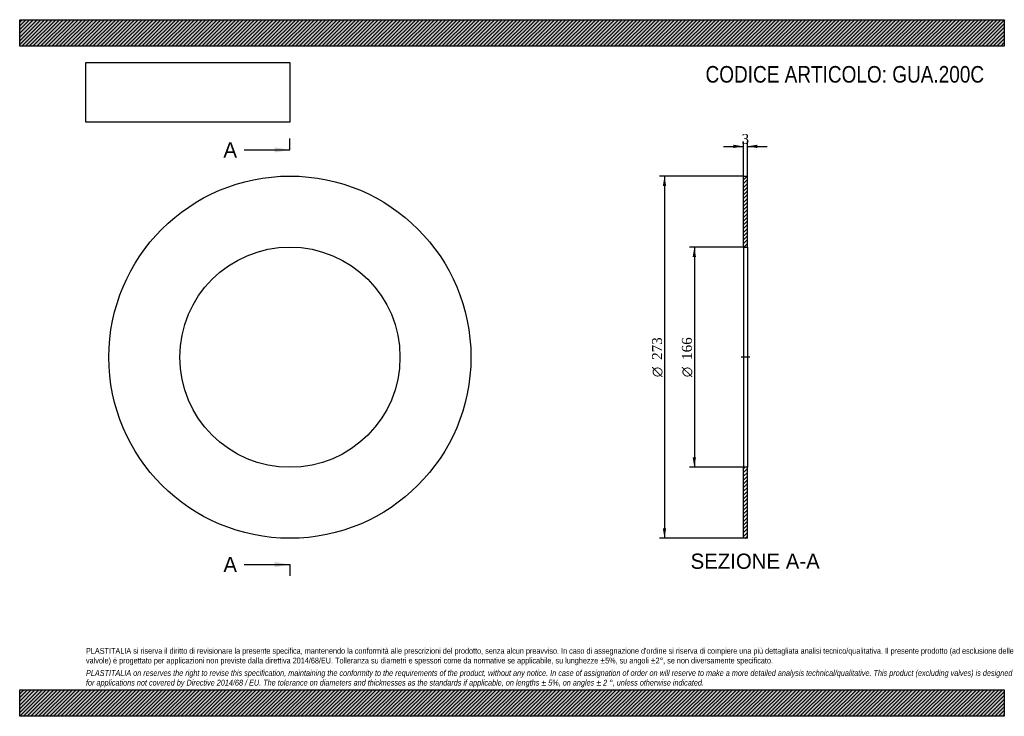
# Model space of a CAD drawing. Header units: millimetres. Extents: x 0 to 742, y 0 to 525.
import ezdxf
from ezdxf.enums import TextEntityAlignment as Align
from ezdxf.lldxf.tags import DXFTag

# ---------------------------------------------------------------- set-up
doc = ezdxf.new("R2010")
doc.units = ezdxf.units.MM
doc.header["$LTSCALE"] = 2.5
for name, color, linetype in [('Default', 7, 'Continuous'), ('DV2_Default', 7, 'Continuous'), ('GUA.200C', 7, 'Continuous')]:
    doc.layers.add(name, color=color, linetype=linetype)
doc.styles.add('SEACAD_Solid_Edge_ANSI', font='seans.ttf')
doc.styles.add('SEACAD_Solid_Edge_ANSI1_Symbols', font='semeca1.ttf')
doc.styles.add('SEACAD_Times_New_Roman', font='times.ttf')
tags = doc.linetypes.add('CENTER2', pattern=[28.575, 19.05, -3.175, 3.175, -3.175]).pattern_tags.tags
tags[10:11] = [DXFTag(74, 4), DXFTag(75, 0), DXFTag(340, '0'), DXFTag(46, 0.0), DXFTag(50, 0.0), DXFTag(44, 0.0), DXFTag(45, 0.0)]
tags[8:9] = [DXFTag(74, 4), DXFTag(75, 0), DXFTag(340, '0'), DXFTag(46, 0.0), DXFTag(50, 0.0), DXFTag(44, 0.0), DXFTag(45, 0.0)]
tags[6:7] = [DXFTag(74, 4), DXFTag(75, 0), DXFTag(340, '0'), DXFTag(46, 0.0), DXFTag(50, 0.0), DXFTag(44, 0.0), DXFTag(45, 0.0)]
tags[4:5] = [DXFTag(74, 4), DXFTag(75, 0), DXFTag(340, '0'), DXFTag(46, 0.0), DXFTag(50, 0.0), DXFTag(44, 0.0), DXFTag(45, 0.0)]
doc.dimstyles.new('ANSImm', dxfattribs={"dimtxt": 7.5, "dimasz": 7.5, "dimexe": 3.75, "dimexo": 0, "dimgap": 1.875, "dimtad": 1, "dimdsep": 46, "dimtxsty": 'SEACAD_Times_New_Roman', "dimblk1": '_SE_FILLED', "dimblk2": '_SE_FILLED', "dimsah": 1, "dimcen": 3.75, "dimazin": 0, "dimtfac": 0.85, "dimtdec": 3, "dimtofl": 0, "dimtmove": 0, "dimatfit": 3, "dimfxl": 1, "dimarcsym": 0})
picture_1 = doc.add_image_def('image1.jpg', size_in_pixel=(4302, 1260))

# ---------------------------------------------------------------- blocks, each defined once
blk = doc.blocks.new('SE')
at = {"layer": 'GUA.200C', "color": 7, "linetype": 'Continuous'}
for radius in [136.5, 83]:
    blk.add_circle((203.78, 270.64), radius, dxfattribs=at)
blk = doc.blocks.new('SE2')
at = {"color": 7, "linetype": 'Continuous', "style": 'SEACAD_Solid_Edge_ANSI'}
blk.add_text('A', height=11.5, dxfattribs=at).set_placement((153.63, 432.64), align=Align.TOP_LEFT)
blk = doc.blocks.new('SE3')
at = {"color": 7, "linetype": 'Continuous', "style": 'SEACAD_Solid_Edge_ANSI'}
blk.add_text('A', height=11.5, dxfattribs=at).set_placement((153.63, 120.14), align=Align.TOP_LEFT)
blk = doc.blocks.new('SEANNOT_GROUP')
at = {"linetype": 'Continuous'}
blk.add_hatch(color=7, dxfattribs=at).paths.add_polyline_path([(192.28, 424.98), (203.78, 426.89), (192.28, 428.81)])
at = {"color": 7, "linetype": 'Continuous'}
blk.add_lwpolyline([(169.28, 426.89), (203.78, 426.89)], dxfattribs=at)
blk = doc.blocks.new('SEANNOT_GROUP1')
at = {"linetype": 'Continuous'}
blk.add_hatch(color=7, dxfattribs=at).paths.add_polyline_path([(192.28, 112.48), (203.78, 114.39), (192.28, 116.31)])
at = {"color": 7, "linetype": 'Continuous'}
blk.add_lwpolyline([(169.28, 114.39), (203.78, 114.39)], dxfattribs=at)
blk = doc.blocks.new('SE1')
at = {"layer": 'Default', "color": 7, "linetype": 'CENTER2'}
for p, q in [((203.78, 426.89), (203.78, 435.52)), ((203.78, 114.39), (203.78, 105.77))]:
    blk.add_line(p, q, dxfattribs=at)
at = {"layer": 'Default', "color": 7, "linetype": 'CENTER2', "const_width": 0.0001}
blk.add_lwpolyline([(203.78, 426.89), (203.78, 114.39)], dxfattribs=at)
at = {"layer": 'Default'}
for name in ['SE2', 'SEANNOT_GROUP', 'SE3', 'SEANNOT_GROUP1']:
    blk.add_blockref(name, (0, 0), dxfattribs=at)
blk = doc.blocks.new('SE4')
at = {"layer": 'GUA.200C', "linetype": 'Continuous'}
h = blk.add_hatch(dxfattribs=at)
h.set_pattern_fill('LINE', scale=0.62992, angle=45, style=0)
h.paths.add_polyline_path([(548.73, 353.64), (548.73, 407.14), (545.73, 407.14), (545.73, 353.64)])
h = blk.add_hatch(dxfattribs=at)
h.set_pattern_fill('LINE', scale=0.62992, angle=45, style=0)
h.paths.add_polyline_path([(548.73, 134.14), (548.73, 187.64), (545.73, 187.64), (545.73, 134.14)])
at = {"layer": 'DV2_Default', "color": 7, "linetype": 'CENTER2'}
blk.add_line((550.48, 270.64), (543.98, 270.64), dxfattribs=at)
at = {"layer": 'GUA.200C', "color": 7, "linetype": 'Continuous'}
for p, q in [((545.73, 353.64), (545.73, 407.14)), ((545.73, 407.14), (548.73, 407.14)), ((548.73, 353.64), (548.73, 407.14)), ((545.73, 353.64), (545.73, 187.64)), ((545.73, 353.64), (548.73, 353.64)), ((548.73, 353.64), (548.73, 187.64)), ((545.73, 134.14), (545.73, 187.64)), ((548.73, 187.64), (545.73, 187.64)), ((548.73, 134.14), (548.73, 187.64)), ((548.73, 134.14), (545.73, 134.14))]:
    blk.add_line(p, q, dxfattribs=at)
blk = doc.blocks.new('DMBLK25')
at = {"layer": 'Default', "linetype": 'Continuous'}
for points in [[(538.23, 430.78), (538.23, 428.28), (545.73, 429.53)], [(556.23, 430.78), (548.73, 429.53), (556.23, 428.28)]]:
    blk.add_hatch(color=7, dxfattribs=at).paths.add_polyline_path(points)
at = {"layer": 'Default', "color": 7, "linetype": 'Continuous'}
for p, q in [((545.73, 407.14), (545.73, 433.28)), ((548.73, 407.14), (548.73, 433.28)), ((530.73, 429.53), (545.73, 429.53)), ((548.73, 429.53), (563.73, 429.53))]:
    blk.add_line(p, q, dxfattribs=at)
at = {"layer": 'Default', "color": 7, "linetype": 'Continuous', "style": 'SEACAD_Times_New_Roman'}
blk.add_text('3', height=7.5, dxfattribs=at).set_placement((544.39, 438.9), align=Align.TOP_LEFT)
blk = doc.blocks.new('_SE_FILLED')
at = {"color": 0}
blk.add_line((0, 0), (-1, 0), dxfattribs=at)
blk.add_solid([(0, 0), (-1, -0.1665), (-1, 0.1665), (0, 0)], dxfattribs=at)
blk = doc.blocks.new('GDimGGroup')
at = {"layer": 'Default', "linetype": 'Continuous'}
for points in [[(507.5, 346.14), (510, 346.14), (508.75, 353.64)], [(507.5, 195.14), (508.75, 187.64), (510, 195.14)]]:
    blk.add_hatch(color=7, dxfattribs=at).paths.add_polyline_path(points)
at = {"layer": 'Default', "color": 7, "linetype": 'Continuous'}
for p, q in [((547.23, 353.64), (505, 353.64)), ((508.75, 353.64), (508.75, 187.64)), ((547.23, 187.64), (505, 187.64))]:
    blk.add_line(p, q, dxfattribs=at)
for s, style, p in [('166', 'SEACAD_Times_New_Roman', (499.37, 268.64)), ('O', 'SEACAD_Solid_Edge_ANSI1_Symbols', (499.37, 255.59))]:
    blk.add_text(s, height=7.5, rotation=90, dxfattribs=dict(at, style=style)).set_placement(p, align=Align.TOP_LEFT)
blk = doc.blocks.new('GDimGGroup1')
at = {"layer": 'Default', "linetype": 'Continuous'}
for points in [[(485, 399.64), (487.5, 399.64), (486.25, 407.14)], [(485, 141.64), (486.25, 134.14), (487.5, 141.64)]]:
    blk.add_hatch(color=7, dxfattribs=at).paths.add_polyline_path(points)
at = {"layer": 'Default', "color": 7, "linetype": 'Continuous'}
for p, q in [((545.73, 407.14), (482.5, 407.14)), ((486.25, 407.14), (486.25, 134.14)), ((545.73, 134.14), (482.5, 134.14))]:
    blk.add_line(p, q, dxfattribs=at)
for s, style, p in [('273', 'SEACAD_Times_New_Roman', (476.87, 268.64)), ('O', 'SEACAD_Solid_Edge_ANSI1_Symbols', (476.87, 255.59))]:
    blk.add_text(s, height=7.5, rotation=90, dxfattribs=dict(at, style=style)).set_placement(p, align=Align.TOP_LEFT)

msp = doc.modelspace()

# ---------------------------------------------------------------- hatches: boundary and pattern name
at = {"layer": 'Default', "linetype": 'Continuous'}
h = msp.add_hatch(dxfattribs=at)
h.set_pattern_fill('LINE', scale=0.62992, angle=45, style=0)
h.paths.add_polyline_path([(742.5, 505), (742.5, 525), (0, 525), (0, 505)])
for points in [[(742.5, 505), (742.5, 525), (0, 525), (0, 505)], [(742.5, 0), (742.5, 20), (0, 20), (0, 0)]]:
    msp.add_hatch(color=7, dxfattribs=at).paths.add_polyline_path(points)
h = msp.add_hatch(dxfattribs=at)
h.set_pattern_fill('LINE', scale=0.62992, angle=45, style=0)
h.paths.add_polyline_path([(742.5, 0), (742.5, 20), (0, 20), (0, 0)])

# ---------------------------------------------------------------- linework, layer by layer
at = {"layer": 'Default', "color": 7, "linetype": 'Continuous'}
for p, q in [((0, 525), (742.5, 525)), ((0, 505), (0, 525)), ((742.5, 525), (742.5, 505)), ((742.5, 505), (0, 505)), ((0, 20), (742.5, 20)), ((0, 0), (0, 20)), ((742.5, 20), (742.5, 0)), ((742.5, 0), (0, 0))]:
    msp.add_line(p, q, dxfattribs=at)

# ---------------------------------------------------------------- block references
at = {"layer": 'Default'}
for name in ['SE1', 'SE', 'GDimGGroup1', 'SE4', 'GDimGGroup']:
    msp.add_blockref(name, (0, 0), dxfattribs=at)

# ---------------------------------------------------------------- texts
at = {"layer": 'Default', "color": 7, "linetype": 'Continuous', "style": 'SEACAD_Solid_Edge_ANSI'}
msp.add_text('SEZIONE A-A', height=11.5, dxfattribs=at).set_placement((505.913, 122.644), align=Align.TOP_LEFT)
at = {"layer": 'Default', "attachment_point": 1}
for s, insert, char_height, width in [('{\\fArial Narrow|b0||i0||c0|p34;\\C7;\\H12.5;\\W1.;CODICE ARTICOLO: GUA.200C}', (517.203, 490.084), 12.5, 212.34627), ("{\\fArial Narrow|b0||i0||c0|p34;\\C7;\\H4.375;\\W1.;PLASTITALIA si riserva il diritto di revisionare la presente specifica, mantenendo la conformità alle prescrizioni del prodotto, senza alcun preavviso. In caso di assegnazione d'ordine si riserva di compiere una più dettagliata analisi tecnico/qualitativa. Il presente prodotto (ad esclusione delle \\P}{\\fArial Narrow|b0||i0||c0|p34;\\C7;\\H4.375;\\W1.;valvole) è progettato per applicazioni non previste dalla direttiva 2014/68/EU. Tolleranza su diametri e spessori come da normative se applicabile, su lunghezze ±5%, su angoli ±2°, se non diversamente specificato.\\P}{\\fArial Narrow|b0||i0||c0|p34;\\C7;\\H1.25;\\W1.;   \\P}{\\fArial Narrow|b0||i1||c0|p34;\\C7;\\H4.375;\\W1.;PLASTITALIA on reserves the right to revise this specification, maintaining the conformity to the requirements of the product, without any notice. In case of assignation of order on will reserve to make a more detailed analysis technical/qualitative. This product (excluding valves) is designed \\P}{\\fArial Narrow|b0||i1||c0|p34;\\C7;\\H4.375;\\W1.;for applications not covered by Directive 2014/68 / EU. The tolerance on diameters and thicknesses as the standards if applicable, on lengths ± 5%, on angles ± 2 °, unless otherwise indicated.\\P}", (50, 51.506), 4.375, 642.5)]:
    msp.add_mtext(s, dxfattribs=dict(at, insert=insert, char_height=char_height, width=width))

# ---------------------------------------------------------------- dimensions: what is measured, and where the dimension line sits
at = {"layer": 'Default', "color": 7, "linetype": 'Continuous'}
dim = msp.add_linear_dim(base=(545.732, 429.526), p1=(545.732, 407.144), p2=(548.732, 407.144), angle=0, text='\\A1;<>', dimstyle='ANSImm', dxfattribs=at)
dim.commit()
dim.dimension.update_dxf_attribs({"geometry": 'DMBLK25', "text_midpoint": (547.232, 429.526), "dimtype": 161})

# ---------------------------------------------------------------- pictures from other files: only their frames are drawn
image = msp.add_image(picture_1, insert=(50, 447.758), size_in_units=(153.643, 45))
image.dxf.flags = 7

doc.saveas('drawing.dxf')
